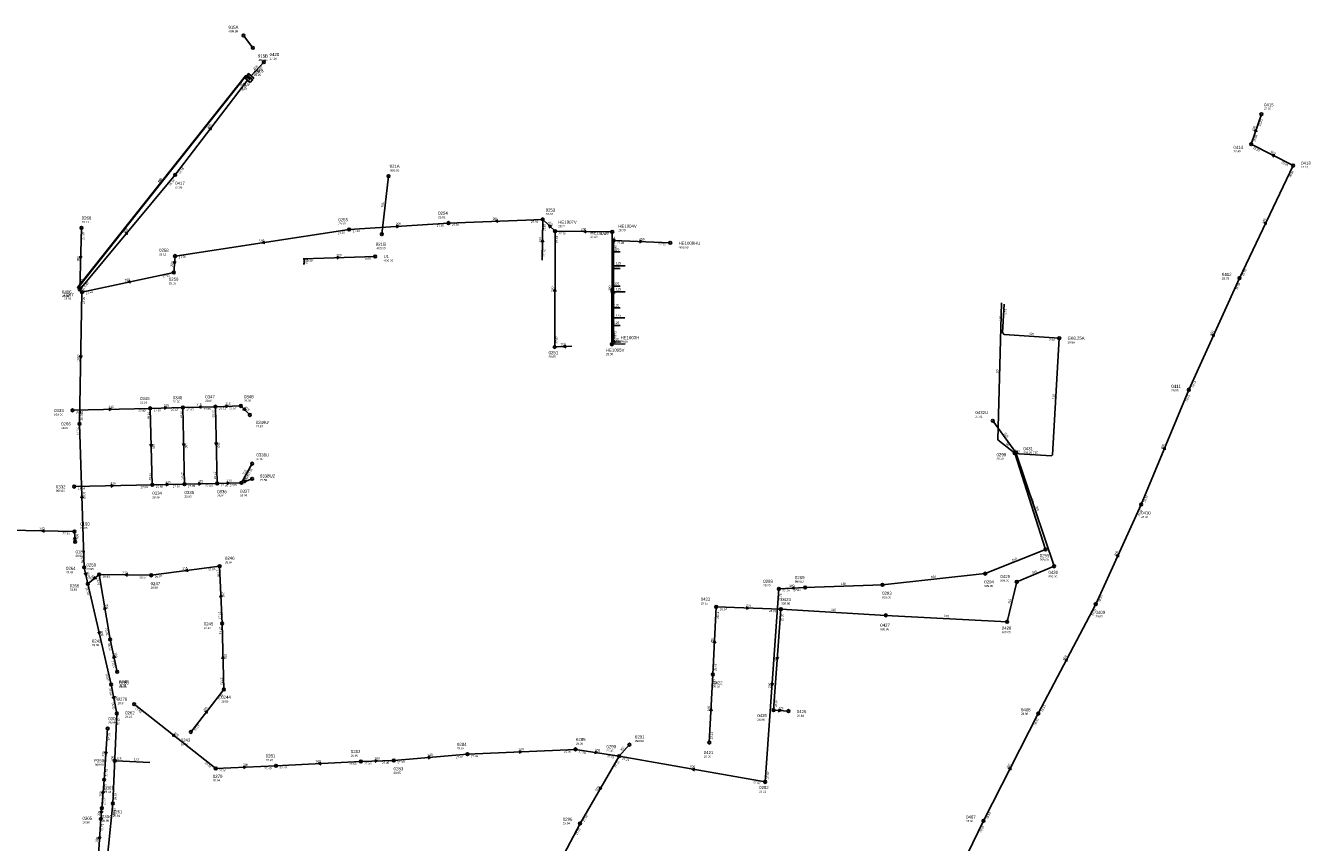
# Model space of a CAD drawing. Header units: metres. Extents: x 179992 to 198392, y 351761 to 369438.
# Tile 142 of 194: x 190824 to 191565, y 362807 to 363279. Entities that reach past the tile are written whole.
import ezdxf

# ---------------------------------------------------------------- set-up
doc = ezdxf.new("R2010")
doc.units = ezdxf.units.M

msp = doc.modelspace()

# ---------------------------------------------------------------- linework, layer by layer
at = {"layer": 'B-WE-RI-DRAINAGE-DRAIN', "linetype": 'Continuous'}
msp.add_lwpolyline([(190954.922, 363265.787), (190949.49, 363272.906)], dxfattribs=at)
at = {"layer": 'B-WE-RI-DRAINAGE-DRAIN_BETON_700', "linetype": 'Continuous'}
msp.add_lwpolyline([(191029.289, 363158.127), (191033.188, 363191.727)], dxfattribs=at)
at = {"layer": 'B-WE-RI-DRAINAGE-RIOOLPUT_INSPECTIEPUT'}
for centre in [(190949.49, 363272.91), (190954.92, 363265.79), (191033.19, 363191.73), (191029.29, 363158.13)]:
    msp.add_circle(centre, 0.8, dxfattribs=at)
at = {"layer": 'B-WE-RI-GWA-RIOOLLEIDING', "linetype": 'Continuous'}
for points in [[(190866.24, 362961.82), (190859.67, 362956.36)], [(190896.25, 362961.29), (190866.24, 362961.82)], [(190872.54, 362924.26), (190866.24, 362961.82)], [(190935.73, 362966.57), (190896.25, 362961.29)], [(190937.14, 362933.45), (190935.73, 362966.57)], [(191258.4, 362953.46), (191250.51, 362842.01)], [(190938.2, 362895.46), (190937.14, 362933.45)], [(190876.66, 362905.61), (190872.54, 362924.26)], [(190919.12, 362870.85), (190938.2, 362895.46)], [(191166.2, 362856.95), (191250.51, 362842.01)]]:
    msp.add_lwpolyline(points, dxfattribs=at)
at = {"layer": 'B-WE-RI-GWA-RIOOLLEIDING_BETON_1000', "linetype": 'Continuous'}
for points in [[(190854.89, 363048.68), (190856.32, 363124.75)], [(190857.62, 362965.89), (190854.89, 363048.68)], [(190859.67, 362956.36), (190857.62, 362965.89)]]:
    msp.add_lwpolyline(points, dxfattribs=at)
at = {"layer": 'B-WE-RI-GWA-RIOOLLEIDING_BETON_300', "linetype": 'Continuous'}
for points in [[(190855.99, 363161.84), (190855.09, 363126.32)], [(190851.95, 362986.55), (190814.48, 362987.33)], [(190852.35, 362980.56), (190851.95, 362986.55)], [(190886.43, 362886.86), (190933.47, 362849.76)], [(190871.13, 362872.87), (190869.07, 362843.34)], [(191166.2, 362856.95), (191172.12, 362863.55)], [(191036.16, 362854.43), (191078.67, 362858.02)], [(191078.67, 362858.02), (191141.05, 362860.84)], [(191141.05, 362860.84), (191166.2, 362856.95)], [(190933.47, 362849.76), (190968.24, 362851.32)], [(190968.24, 362851.32), (191017.24, 362853.86)], [(191017.24, 362853.86), (191036.16, 362854.43)], [(190869.07, 362843.34), (190867.8, 362826.83)], [(190867.8, 362826.83), (190867.16, 362820.64)], [(190867.16, 362820.64), (190865.58, 362797.14)]]:
    msp.add_lwpolyline(points, dxfattribs=at)
at = {"layer": 'B-WE-RI-GWA-RIOOLLEIDING_BETON_500', "linetype": 'Continuous'}
for points in [[(191143.63, 362818.07), (191166.2, 362856.95)], [(191123, 362778.59), (191143.63, 362818.07)]]:
    msp.add_lwpolyline(points, dxfattribs=at)
at = {"layer": 'B-WE-RI-GWA-RIOOLLEIDING_BETON_600', "linetype": 'Continuous'}
for points in [[(191530.85, 363210.1), (191536.72, 363227.44)], [(191555.07, 363197.75), (191530.85, 363210.1)], [(191524.04, 363132.86), (191555.07, 363197.75)], [(191494.89, 363068.41), (191524.04, 363132.86)], [(191467.41, 363002.1), (191494.89, 363068.41)], [(191441.15, 362944.71), (191467.41, 363002.1)], [(191408.04, 362881.45), (191441.15, 362944.71)], [(191376.41, 362819.61), (191408.04, 362881.45)], [(191345.25, 362755.33), (191376.41, 362819.61)]]:
    msp.add_lwpolyline(points, dxfattribs=at)
at = {"layer": 'B-WE-RI-GWA-RIOOLLEIDING_BETON_900', "linetype": 'Continuous'}
for points in [[(190873.14, 362898.25), (190859.67, 362956.36)], [(190876.41, 362881.6), (190873.14, 362898.25)], [(190874.17, 362829.63), (190876.41, 362881.6)], [(190869.18, 362780.33), (190874.17, 362829.63)]]:
    msp.add_lwpolyline(points, dxfattribs=at)
at = {"layer": 'B-WE-RI-GWA-RIOOLLEIDING_GVK_900', "linetype": 'Continuous'}
for points in [[(190953.912, 363249.522), (190961.29, 363257.47)], [(190910.14, 363192.38), (190951.83, 363247.073)], [(190855.09, 363126.32), (190910.14, 363192.38)], [(190856.32, 363124.75), (190855.09, 363126.32)]]:
    msp.add_lwpolyline(points, dxfattribs=at)
at = {"layer": 'B-WE-RI-GWA-RIOOLLEIDING_PE_90', "linetype": 'Continuous'}
msp.add_lwpolyline([(190953.39, 363247.253), (190950.608, 363249.583), (190853.706, 363127.481), (190855.09, 363126.32)], dxfattribs=at)
at = {"layer": 'B-WE-RI-GWA-RIOOLLEIDING_PVC_160', "linetype": 'Continuous'}
msp.add_lwpolyline([(191010.42, 363160.86), (190910, 363145.57)], dxfattribs=at)
at = {"layer": 'B-WE-RI-GWA-RIOOLLEIDING_PVC_200', "linetype": 'Continuous'}
for points in [[(191067.72, 363164.62), (191010.42, 363160.86)], [(191122.095, 363166.739), (191067.72, 363164.62)], [(191121.882, 363143.233), (191122.095, 363166.739)], [(191129.22, 363159.84), (191122.095, 363166.739)], [(191129.02, 363093.07), (191129.22, 363159.84)], [(190910, 363145.57), (190909.24, 363136.11)], [(190909.24, 363136.11), (190856.32, 363124.75)]]:
    msp.add_lwpolyline(points, dxfattribs=at)
at = {"layer": 'B-WE-RI-GWA-RIOOLPUT_INSPECTIEPUT', "linetype": 'Continuous'}
msp.add_lwpolyline([(190954.783, 363247.507), (190955.426, 363248.273), (190952.362, 363250.844), (190951.719, 363250.078), (190954.783, 363247.507)], dxfattribs=at)
at = {"layer": 'B-WE-RI-GWA-RIOOLPUT_INSPECTIEPUT'}
for centre in [(190961.29, 363257.47), (191536.72, 363227.44), (191530.85, 363210.1), (191555.07, 363197.75), (190910.14, 363192.38), (191122.1, 363166.74), (190855.99, 363161.84), (191010.42, 363160.86), (191067.72, 363164.62), (190910, 363145.57), (190909.24, 363136.11), (191524.04, 363132.86), (190855.09, 363126.32), (190856.32, 363124.75), (191129.02, 363093.07), (191494.89, 363068.41), (190854.89, 363048.68), (191467.41, 363002.1), (190851.95, 362986.55), (190852.35, 362980.56), (190935.73, 362966.57), (190857.62, 362965.89), (190866.24, 362961.82), (190896.25, 362961.29), (190859.67, 362956.36), (191441.15, 362944.71), (190937.14, 362933.45), (190872.54, 362924.26), (190876.66, 362905.61), (190873.14, 362898.25), (190938.2, 362895.46), (190886.43, 362886.86), (190876.41, 362881.6), (191408.04, 362881.45), (190871.13, 362872.87), (190919.12, 362870.85), (191172.12, 362863.55), (191078.67, 362858.02), (191141.05, 362860.84), (191166.2, 362856.95), (190933.47, 362849.76), (190968.24, 362851.32), (191017.24, 362853.86), (191036.16, 362854.43), (190869.07, 362843.34), (191250.51, 362842.01), (190867.8, 362826.83), (190874.17, 362829.63), (190867.16, 362820.64), (191143.63, 362818.07), (191376.41, 362819.61)]:
    msp.add_circle(centre, 0.8, dxfattribs=at)
at = {"layer": 'B-WE-RI-GWA-RIOOLPUT_OVERSTORTPUT', "linetype": 'Continuous'}
msp.add_lwpolyline([(190953.336, 363245.813), (190954.622, 363247.345), (190951.558, 363249.917), (190950.272, 363248.385), (190953.336, 363245.813)], dxfattribs=at)
at = {"layer": 'B-WE-RI-GWA_STROMINGSRICHTING'}
for points in [[(190929.54, 363219.02), (190930.98, 363219.73), (190930.68, 363218.14)], [(191532.64, 363217.64), (191533.79, 363218.77), (191534.01, 363217.18)], [(191544.57, 363203.91), (191542.96, 363203.92), (191543.92, 363202.63)], [(191037.59, 363163.36), (191039.07, 363162.74), (191037.68, 363161.93)], [(191096.32, 363166.46), (191094.91, 363165.68), (191096.37, 363165.02)], [(191127.32, 363162.76), (191125.66, 363163.29), (191126.24, 363161.64)], [(191538.28, 363164.32), (191539.55, 363165.3), (191539.58, 363163.7)], [(190881.14, 363158.7), (190882.61, 363159.35), (190882.25, 363157.78)], [(190961.53, 363154.14), (190960.21, 363153.21), (190961.74, 363152.72)], [(191121.26, 363153.55), (191121.99, 363154.99), (191122.7, 363153.54)], [(190854.86, 363145.54), (190855.54, 363144.08), (190856.3, 363145.5)], [(190908.97, 363142.46), (190909.62, 363140.84), (190910.52, 363142.33)], [(190884.04, 363131.44), (190882.78, 363130.43), (190884.34, 363130.03)], [(191128.4, 363125.02), (191129.12, 363126.46), (191129.84, 363125.01)], [(191508.22, 363099.62), (191509.47, 363100.64), (191509.53, 363099.03)], [(190854.91, 363088.17), (190855.61, 363086.71), (190856.35, 363088.14)], [(191479.93, 363034.2), (191481.15, 363035.26), (191481.26, 363033.65)], [(190857.02, 363005.87), (190856.26, 363007.29), (190855.58, 363005.82)], [(190834.67, 362987.63), (190833.22, 362986.94), (190834.64, 362986.19)], [(190853.03, 362982.05), (190852.15, 362983.55), (190851.48, 362981.95)], [(191453.03, 362972.4), (191454.28, 362973.41), (191454.34, 362971.8)], [(190859.08, 362962.81), (190858.65, 362961.12), (190857.55, 362962.49)], [(190863.66, 362960.69), (190862.96, 362959.09), (190864.65, 362959.49)], [(190882.7, 362962.25), (190881.24, 362961.55), (190882.67, 362960.81)], [(190917.32, 362964.83), (190915.99, 362963.93), (190917.51, 362963.41)], [(190937.22, 362948.6), (190936.43, 362950.01), (190935.78, 362948.54)], [(190870.34, 362941.74), (190869.39, 362943.04), (190868.92, 362941.5)], [(190866.78, 362928.87), (190866.41, 362927.3), (190865.38, 362928.55)], [(190875.61, 362913.68), (190874.6, 362914.93), (190874.21, 362913.37)], [(190938.43, 362913.04), (190937.67, 362914.46), (190936.99, 362913)], [(191423.29, 362912.14), (191424.6, 362913.08), (191424.57, 362911.47)], [(191253.84, 362899.22), (191254.46, 362897.73), (191255.27, 362899.12)], [(190875.2, 362891.48), (190874.78, 362889.92), (190873.79, 362891.2)], [(190927.21, 362882.46), (190928.66, 362883.16), (190928.35, 362881.58)], [(190909.27, 362869.77), (190909.95, 362868.31), (190908.37, 362868.64)], [(190869.48, 362859.59), (190870.1, 362858.1), (190870.92, 362859.49)], [(191055.92, 362856.82), (191057.42, 362856.22), (191056.04, 362855.39)], [(191108.39, 362860.08), (191109.86, 362859.43), (191108.45, 362858.65)], [(191152.31, 362859.83), (191153.62, 362858.9), (191152.09, 362858.4)], [(190949.38, 362851.19), (190950.85, 362850.54), (190949.45, 362849.76)], [(190994.14, 362853.38), (190992.74, 362852.59), (190994.22, 362851.95)], [(191025.24, 362854.82), (191026.7, 362854.15), (191025.28, 362853.38)], [(191209.9, 362849.94), (191208.36, 362849.48), (191209.65, 362848.52)], [(191390.93, 362849.58), (191392.23, 362850.53), (191392.21, 362848.92)], [(190867.83, 362836.58), (190868.43, 362835.09), (190869.26, 362836.47)], [(191155.02, 362839.12), (191154.92, 362837.51), (191156.26, 362838.39)], [(190866.86, 362825.37), (190867.48, 362823.73), (190868.42, 362825.21)], [(190865.75, 362810.38), (190866.37, 362808.89), (190867.18, 362810.28)]]:
    msp.add_lwpolyline(points, dxfattribs=at)
at = {"layer": 'B-WE-RI-HWA-KOLKAANSLUITLEIDING_PVC_125', "linetype": 'Continuous'}
for points in [[(191162.989, 363148.085), (191166.811, 363148.077)], [(191162.968, 363138.402), (191166.812, 363138.394)], [(191162.947, 363128.267), (191166.816, 363128.259)], [(191162.92, 363115.6), (191166.805, 363115.592)], [(191162.899, 363105.537), (191166.801, 363105.529)], [(191162.879, 363096.074), (191166.773, 363095.929)]]:
    msp.add_lwpolyline(points, dxfattribs=at)
at = {"layer": 'B-WE-RI-HWA-RIOOLLEIDING', "linetype": 'Continuous'}
for points in [[(191395.16, 363032.2), (191381.79, 363050.51)], [(191417.19, 362966.5), (191395.16, 363032.2)], [(191395.57, 362957.45), (191417.19, 362966.5)], [(191390.04, 362934.52), (191395.57, 362957.45)], [(191220.32, 362904.09), (191222.25, 362943.02)], [(191222.25, 362943.02), (191259.52, 362941.67)], [(191255.31, 362883.49), (191259.52, 362941.67)], [(191259.52, 362941.67), (191320.07, 362938.19)], [(191320.07, 362938.19), (191390.04, 362934.52)], [(191218.24, 362864.72), (191220.32, 362904.09)], [(191263.92, 362882.96), (191255.31, 362883.49)]]:
    msp.add_lwpolyline(points, dxfattribs=at)
at = {"layer": 'B-WE-RI-HWA-RIOOLLEIDING_PVC_160', "linetype": 'Continuous'}
for points in [[(190984.01, 363141.01), (190984.5, 363141.013), (190984.403, 363144.013), (190984, 363144)], [(190895.69, 363057.66), (190896.9, 363013.5)], [(190914.53, 363058.12), (190915.44, 363013.9)], [(190933.27, 363058.62), (190934.33, 363014.35)], [(190948.26, 363014.64), (190954.439, 363016.981)]]:
    msp.add_lwpolyline(points, dxfattribs=at)
at = {"layer": 'B-WE-RI-HWA-RIOOLLEIDING_PVC_200', "linetype": 'Continuous'}
msp.add_lwpolyline([(190984, 363144), (191025.479, 363145.334)], dxfattribs=at)
at = {"layer": 'B-WE-RI-HWA-RIOOLLEIDING_PVC_250', "linetype": 'Continuous'}
for points in [[(191162.879, 363096.074), (191163.002, 363154.557)], [(191163.002, 363154.557), (191195.723, 363153.242)]]:
    msp.add_lwpolyline(points, dxfattribs=at)
at = {"layer": 'B-WE-RI-HWA-RIOOLLEIDING_PVC_315', "linetype": 'Continuous'}
for points in [[(190850.801, 363056.513), (190895.69, 363057.66)], [(190895.69, 363057.66), (190914.53, 363058.12)], [(190914.53, 363058.12), (190933.27, 363058.62)], [(190933.27, 363058.62), (190947.99, 363059.03)], [(190947.99, 363059.03), (190953.204, 363053.841)], [(190948.26, 363014.64), (190954.559, 363025.733)], [(190851.844, 363012.469), (190896.9, 363013.5)], [(190896.9, 363013.5), (190915.44, 363013.9)], [(190915.44, 363013.9), (190934.33, 363014.35)], [(190934.33, 363014.35), (190948.26, 363014.64)]]:
    msp.add_lwpolyline(points, dxfattribs=at)
at = {"layer": 'B-WE-RI-HWA-RIOOLPUT_INSPECTIEPUT'}
for centre in [(191163, 363154.56), (191195.72, 363153.24), (190850.8, 363056.51), (190895.69, 363057.66), (190914.53, 363058.12), (190933.27, 363058.62), (190947.99, 363059.03), (190953.2, 363053.84), (191381.79, 363050.51), (190954.56, 363025.73), (191395.16, 363032.2), (190851.84, 363012.47), (190896.9, 363013.5), (190915.44, 363013.9), (190934.33, 363014.35), (190948.26, 363014.64), (190954.44, 363016.98), (191417.19, 362966.5), (191395.57, 362957.45), (191222.25, 362943.02), (191259.52, 362941.67), (191320.07, 362938.19), (191390.04, 362934.52), (191220.32, 362904.09), (191255.31, 362883.49), (191263.92, 362882.96), (191218.24, 362864.72)]:
    msp.add_circle(centre, 0.8, dxfattribs=at)
at = {"layer": 'B-WE-RI-HWA_STROMINGSRICHTING'}
for points in [[(191177.95, 363154.68), (191179.36, 363153.9), (191177.89, 363153.24)], [(191003.28, 363145.34), (191004.74, 363144.67), (191003.32, 363143.9)], [(191162.22, 363123.88), (191162.94, 363125.32), (191163.66, 363123.87)], [(190871.79, 363057.77), (190873.25, 363057.09), (190871.82, 363056.33)], [(190903.65, 363058.57), (190905.11, 363057.89), (190903.69, 363057.14)], [(190925.32, 363059.13), (190923.9, 363058.37), (190925.36, 363057.69)], [(190939.17, 363059.5), (190940.63, 363058.83), (190939.21, 363058.07)], [(190950.04, 363058.09), (190950.6, 363056.44), (190948.94, 363056.98)], [(190896.98, 363037.04), (190896.29, 363035.58), (190895.54, 363037)], [(190915.68, 363037.46), (190914.98, 363036.01), (190914.24, 363037.43)], [(190934.49, 363037.94), (190933.8, 363036.48), (190933.05, 363037.91)], [(190872.92, 363013.67), (190874.37, 363012.98), (190872.95, 363012.23)], [(190904.71, 363014.39), (190906.17, 363013.7), (190904.75, 363012.95)], [(190923.43, 363014.81), (190924.89, 363014.12), (190923.46, 363013.37)], [(190939.84, 363015.18), (190941.29, 363014.49), (190939.87, 363013.75)], [(190949.61, 363015.99), (190951.35, 363015.81), (190950.17, 363014.53)], [(191239.47, 362943.12), (191240.89, 362942.34), (191239.42, 362941.68)], [(191220.49, 362922.15), (191221.29, 362923.56), (191221.93, 362922.08)], [(191256.8, 362914.07), (191257.41, 362912.58), (191258.24, 362913.96)], [(191218.49, 362883), (191219.28, 362884.41), (191219.92, 362882.93)], [(191258.11, 362884.1), (191259.61, 362883.22), (191258.01, 362882.54)]]:
    msp.add_lwpolyline(points, dxfattribs=at)
at = {"layer": 'B-WE-RI-PERSLEIDING_PE_110', "linetype": 'Continuous'}
for points in [[(190951.543, 363248.541), (190950.571, 363249.231), (190854.278, 363127.58), (190855.09, 363126.32)], [(191420.138, 363098.149), (191416.313, 363030.749), (191415.625, 363030.26), (191396.999, 363031.38), (191394.42, 363031.83)]]:
    msp.add_lwpolyline(points, dxfattribs=at)
at = {"layer": 'B-WE-RI-POMPPUT'}
msp.add_circle((191420.14, 363098.15), 0.8, dxfattribs=at)
at = {"layer": 'B-WE-RI-RIOOLLEIDING_PE_50', "linetype": 'Continuous'}
msp.add_lwpolyline([(191386.88, 363118.59), (191384.664, 363039.526), (191394.42, 363031.83)], dxfattribs=at)
at = {"layer": 'B-WE-RI-RIOOLPUT_INSPECTIEPUT'}
for centre in [(191025.48, 363145.33), (191162.88, 363096.07)]:
    msp.add_circle(centre, 0.8, dxfattribs=at)
at = {"layer": 'B-WE-RI-VWA-PERCEELAANSLUITLEIDING_PVC_125', "linetype": 'Continuous'}
for points in [[(191162.235, 363139.974), (191169.604, 363139.973)], [(191162.235, 363124.969), (191169.604, 363124.969)], [(191388.242, 363117.694), (191387.352, 363101.493), (191388.28, 363100.289), (191420.138, 363098.149)], [(191162.234, 363109.916), (191169.546, 363109.905)], [(191162.051, 363094.618), (191169.603, 363094.965)], [(190879.94, 362854.043), (190875.238, 362854.184)], [(190895.519, 362853.201), (190879.94, 362854.043)]]:
    msp.add_lwpolyline(points, dxfattribs=at)
at = {"layer": 'B-WE-RI-VWA-RIOOLLEIDING', "linetype": 'Continuous'}
for points in [[(191412.13, 362976.14), (191394.42, 363031.83)], [(191377.45, 362962.25), (191412.13, 362976.14)], [(191318.09, 362955.73), (191377.45, 362962.25)], [(191258.4, 362953.46), (191273.53, 362954.27)], [(191273.53, 362954.27), (191318.09, 362955.73)]]:
    msp.add_lwpolyline(points, dxfattribs=at)
at = {"layer": 'B-WE-RI-VWA-RIOOLLEIDING_PVC_200', "linetype": 'Continuous'}
for points in [[(191162.275, 363159.494), (191129.22, 363159.84)], [(191162.275, 363159.494), (191162.051, 363094.618)], [(191139, 363093.614), (191129.02, 363093.07)]]:
    msp.add_lwpolyline(points, dxfattribs=at)
at = {"layer": 'B-WE-RI-VWA-RIOOLPUT_INSPECTIEPUT'}
for centre in [(191129.22, 363159.84), (191162.27, 363159.49), (191162.05, 363094.62), (191394.42, 363031.83), (191412.13, 362976.14), (191377.45, 362962.25), (191258.4, 362953.46), (191273.53, 362954.27), (191318.09, 362955.73), (190875.24, 362854.18)]:
    msp.add_circle(centre, 0.8, dxfattribs=at)
at = {"layer": 'B-WE-RI-VWA_STROMINGSRICHTING'}
for points in [[(191147.19, 363160.37), (191145.75, 363159.67), (191147.18, 363158.93)], [(191161.44, 363125.62), (191162.16, 363127.06), (191162.88, 363125.61)], [(191135.53, 363094.21), (191134.01, 363093.34), (191135.61, 363092.65)], [(191267.36, 362954.66), (191265.96, 362953.86), (191267.44, 362953.22)]]:
    msp.add_lwpolyline(points, dxfattribs=at)

# ---------------------------------------------------------------- texts
at = {"layer": 'B-WE-RI-DRAINAGE_AFM'}
msp.add_text('700', height=1.3, rotation=83.38, dxfattribs=at).set_placement((191030.27, 363173.46))
at = {"layer": 'B-WE-RI-DRAINAGE_PUTDEKSELNIVEAU'}
for p in [(190940.77, 363274.65), (190957.81, 363258.11), (191033.77, 363194.45), (191025.82, 363149.52)]:
    msp.add_text('-999.99', height=1.2, dxfattribs=at).set_placement(p)
at = {"layer": 'B-WE-RI-DRAINAGE_PUTNUMMER'}
for s, p in [('915A', (190940.77, 363276.69)), ('915B', (190957.81, 363260.15)), ('921A', (191033.77, 363196.49)), ('921B', (191025.82, 363151.56))]:
    msp.add_text(s, height=1.8, dxfattribs=at).set_placement(p)
at = {"layer": 'B-WE-RI-GWA_AFM'}
for s, rotation, p in [('90', -39.95, (190951.7, 363249.66)), ('900', 47.13, (190955.96, 363252.87)), ('900', 52.68, (190929.41, 363218.94)), ('600', 71.3, (191532.54, 363217.56)), ('600', -27.02, (191541.92, 363205.35)), ('90', 51.56, (190900.9, 363188.2)), ('200', 2.23, (191093.31, 363166.4)), ('600', 64.44, (191538.19, 363164.24)), ('900', 50.19, (190881.01, 363158.66)), ('200', 3.75, (191037.45, 363163.43)), ('200', -44.08, (191125.07, 363164.94)), ('160', 8.66, (190958.54, 363153.74)), ('200', 89.48, (191121.19, 363153.44)), ('300', 88.55, (190854.72, 363142.55)), ('200', 85.41, (190908.72, 363139.34)), ('200', 12.12, (190881.09, 363130.89)), ('90', -39.99, (190854.1, 363128.16)), ('900', -51.92, (190855.35, 363127.23)), ('200', 89.83, (191128.35, 363124.91)), ('600', 65.66, (191508.12, 363099.54)), ('1000', 88.92, (190854.78, 363084.64)), ('600', 67.49, (191479.84, 363034.11)), ('1000', -88.11, (190856.97, 363009.4)), ('300', -1.19, (190831.67, 362987.75)), ('300', -86.18, (190852.83, 362985.18)), ('600', 65.41, (191452.92, 362972.32)), ('1000', -77.86, (190858.97, 362963.32)), ('315', 39.73, (190861.25, 362958.69)), ('315', -1.01, (190879.7, 362962.37)), ('315', 7.62, (190914.33, 362964.49)), ('200', -80.48, (190869.89, 362944.69)), ('250', -87.56, (190937.15, 362951.6)), ('900', -76.95, (190866.81, 362929.02)), ('160', -77.54, (190875.01, 362916.64)), ('250', -88.4, (190938.4, 362916.05)), ('600', 62.37, (191423.18, 362912.08)), ('200', 85.95, (191253.57, 362896.24)), ('900', -78.89, (190875.25, 362891.62)), ('250', 52.21, (190927.09, 362882.42)), ('300', -38.26, (190909.22, 362869.89)), ('300', 86.01, (190869.21, 362856.59)), ('900', 87.53, (190874.46, 362854.1)), ('300', 1.73, (191025.12, 362854.87)), ('300', 4.83, (191055.81, 362856.87)), ('300', 2.59, (191108.26, 362860.15)), ('300', -8.79, (191152.2, 362859.93)), ('300', 48.11, (191167.53, 362859.61)), ('300', 2.57, (190949.26, 362851.25)), ('300', 2.97, (190991.13, 362853.28)), ('200', -10.05, (191206.96, 362850.52)), ('600', 62.91, (191390.82, 362849.51)), ('300', 85.6, (190867.53, 362833.59)), ('500', 59.86, (191153.47, 362836.55)), ('300', 84.1, (190866.55, 362822.27)), ('300', 86.15, (190865.49, 362807.36))]:
    msp.add_text(s, height=1.3, rotation=rotation, dxfattribs=at).set_placement(p)
at = {"layer": 'B-WE-RI-GWA_BOB'}
for s, rotation, p in [('25.83', 47.13, (190956.59, 363249.76)), ('25.83', 47.13, (190957.98, 363251.26)), ('25.65', 52.68, (190949.14, 363240.57)), ('25.83', 71.3, (191536.24, 363220.42)), ('25.86', 71.3, (191533.2, 363211.42)), ('25.86', -27.02, (191531.81, 363207.59)), ('26.18', 52.68, (190912.78, 363192.88)), ('25.91', -27.02, (191548.19, 363199.24)), ('26.18', 50.19, (190907.17, 363186)), ('25.91', 64.44, (191553.76, 363190.84)), ('27.62', 8.66, (191003.97, 363158.06)), ('27.62', 3.75, (191012.53, 363159.19)), ('27.60', 3.75, (191061.05, 363162.38)), ('27.60', 2.23, (191069.79, 363162.9)), ('27.61', 2.23, (191115.37, 363164.68)), ('27.63', 89.48, (191123.83, 363159.92)), ('27.50', 88.55, (190857.62, 363155)), ('27.74', 89.83, (191131, 363153.03)), ('27.56', 8.66, (190912.25, 363144.09)), ('27.75', 89.48, (191123.7, 363145.22)), ('25.99', 64.44, (191526.53, 363133.89)), ('27.34', 88.55, (190856.94, 363128.27)), ('26.83', 50.19, (190857.75, 363126.7)), ('27.55', 12.12, (190902.97, 363132.92)), ('25.99', 65.66, (191522.88, 363125.92)), ('27.44', 12.12, (190858.65, 363123.41)), ('26.90', 88.92, (190857.99, 363117.92)), ('27.83', 89.83, (191130.83, 363095.06)), ('26.11', 65.66, (191497.35, 363069.49)), ('26.11', 67.49, (191493.95, 363061.44)), ('26.74', 88.92, (190856.73, 363050.65)), ('26.74', -88.11, (190853.16, 363046.62)), ('26.24', 67.49, (191469.84, 363003.26)), ('26.24', 65.41, (191466.22, 362995.17)), ('27.34', -1.19, (190845.11, 362984.89)), ('26.75', -88.11, (190855.6, 362972.63)), ('26.91', -80.48, (190864.8, 362959.55)), ('26.91', -1.01, (190868.21, 362959.98)), ('26.97', -1.01, (190889.42, 362959.61)), ('26.97', 7.62, (190898.47, 362959.77)), ('27.05', 7.62, (190929.23, 362963.88)), ('27.05', -87.56, (190934.02, 362964.5)), ('26.74', -76.95, (190858.37, 362954.01)), ('27.78', 85.95, (191259.72, 362946.55)), ('26.34', 65.41, (191443.62, 362945.78)), ('27.14', -87.56, (190935.05, 362940.17)), ('26.34', 62.37, (191439.59, 362937.85)), ('26.96', -80.48, (190869.64, 362930.67)), ('27.14', -88.4, (190935.4, 362931.4)), ('26.96', -77.54, (190871.21, 362921.92)), ('27.01', -77.54, (190873.44, 362911.86)), ('26.69', -76.95, (190869.85, 362904.47)), ('27.22', -88.4, (190936.21, 362902.21)), ('26.69', -78.89, (190871.76, 362895.94)), ('27.22', 52.21, (190935.46, 362888.98)), ('26.53', -78.89, (190873.33, 362887.93)), ('26.43', 62.37, (191410.56, 362882.39)), ('26.53', 87.53, (190877.92, 362874.73)), ('27.62', -38.26, (190886.89, 362884.21)), ('26.43', 62.91, (191406.55, 362874.58)), ('27.29', 52.21, (190921.77, 362871.33)), ('27.75', 86.01, (190872.45, 362865.96)), ('27.31', 4.83, (191072.05, 362855.65)), ('27.31', 2.59, (191080.75, 362856.31)), ('27.28', 2.59, (191134.34, 362858.73)), ('27.28', -8.79, (191142.75, 362858.76)), ('27.21', -8.79, (191159.2, 362856.21)), ('27.21', -10.05, (191167.86, 362854.83)), ('27.73', 86.01, (190871, 362845.21)), ('27.54', -38.26, (190927.02, 362852.56)), ('27.54', 2.57, (190935.55, 362848.05)), ('27.49', 2.57, (190961.53, 362849.22)), ('27.49', 2.97, (190970.33, 362849.63)), ('27.56', 2.97, (191010.54, 362851.71)), ('27.56', 1.73, (191019.29, 362852.12)), ('27.40', 1.73, (191029.42, 362852.43)), ('27.40', 4.83, (191038.3, 362852.8)), ('27.11', 59.86, (191164.34, 362850.17)), ('27.62', -10.05, (191243.5, 362841.42)), ('27.62', 85.95, (191252.45, 362843.88)), ('27.73', 85.6, (190870.34, 362836.42)), ('26.53', 87.53, (190876.05, 362831.55)), ('27.72', 85.6, (190869.75, 362828.69)), ('26.63', 84.22, (190875.28, 362822.68)), ('27.04', 59.86, (191146.19, 362818.9)), ('26.54', 62.91, (191378.92, 362820.57)), ('27.71', 86.15, (190868.5, 362813.73)), ('27.03', 62.41, (191142.08, 362811.21)), ('26.54', 64.14, (191375.06, 362812.71))]:
    msp.add_text(s, height=1.2, rotation=rotation, dxfattribs=at).set_placement(p)
at = {"layer": 'B-WE-RI-GWA_PUTDEKSELNIVEAU'}
for s, p in [('27.16', (190964.56, 363258.94)), ('28.25', (190955.47, 363249.56)), ('28.25', (190947.42, 363241.82)), ('27.50', (191538.28, 363229.94)), ('27.48', (191520.64, 363205.36)), ('27.25', (191559.64, 363196.29)), ('27.98', (190910.06, 363184.64)), ('28.82', (191061.79, 363167.38)), ('28.58', (191123.82, 363169.18)), ('29.11', (190856.16, 363164.6)), ('29.13', (191004.24, 363163.6)), ('29.12', (190900.79, 363145.96)), ('29.16', (190906.42, 363129.29)), ('28.78', (191513.97, 363132.02)), ('28.88', (190844.76, 363121.9)), ('28.89', (190845.99, 363120.33)), ('28.85', (191125.51, 363086.86)), ('28.55', (191484.74, 363067.42)), ('29.07', (190844.33, 363045.74)), ('29.03', (190855.28, 362987.96)), ('28.45', (191467.33, 362994.36)), ('28.90', (190852.6, 362971.93)), ('28.84', (190938.82, 362968.21)), ('28.89', (190847.1, 362962.37)), ('28.95', (190858.92, 362964.32)), ('28.88', (190849.23, 362952.34)), ('28.89', (190895.92, 362953.56)), ('29.03', (191441.07, 362936.97)), ('28.87', (190926.58, 362930.34)), ('28.98', (190862.07, 362920.4)), ('28.98', (190877.66, 362897.07)), ('28.93', (190877.84, 362896.31)), ('28.94', (190876.89, 362886.88)), ('28.85', (190936.64, 362887.98)), ('28.95', (190881.2, 362878.99)), ('28.90', (191398.04, 362880.76)), ('28.99', (190871.46, 362875.62)), ('28.95', (190913.28, 362863.23)), ('29.26', (191141.3, 362863.59)), ('999.00', (191175.33, 362865.08)), ('28.98', (191011.4, 362856.62)), ('29.04', (191072.66, 362860.77)), ('29.40', (191158.88, 362859.45)), ('28.98', (190962.31, 362854.08)), ('28.94', (190931.83, 362842.31)), ('28.95', (191036.08, 362846.69)), ('28.98', (190869.07, 362835.6)), ('29.21', (191246.94, 362835.86)), ('28.98', (190856.62, 362818.12)), ('28.98', (190867.8, 362819.09)), ('28.91', (190874.09, 362821.89)), ('29.34', (191133.71, 362817.53)), ('28.60', (191366.37, 362818.85))]:
    msp.add_text(s, height=1.2, dxfattribs=at).set_placement(p)
at = {"layer": 'B-WE-RI-GWA_PUTNUMMER'}
for s, p in [('0420', (190964.56, 363260.98)), ('0418', (190955.47, 363251.6)), ('0419', (190947.42, 363243.86)), ('0415', (191538.28, 363231.98)), ('0414', (191520.64, 363207.4)), ('0413', (191559.64, 363198.33)), ('0417', (190910.06, 363186.68)), ('0268', (190856.16, 363166.64)), ('0255', (191004.24, 363165.64)), ('0254', (191061.79, 363169.42)), ('0253', (191123.82, 363171.22)), ('0258', (190900.79, 363148)), ('0256', (190906.42, 363131.33)), ('0412', (191513.97, 363134.06)), ('0416', (190844.76, 363123.94)), ('0267', (190845.99, 363122.37)), ('0251', (191125.51, 363088.9)), ('0411', (191484.74, 363069.46)), ('0266', (190844.33, 363047.78)), ('0410', (191467.33, 362996.4)), ('0190', (190855.28, 362990)), ('0189', (190852.6, 362973.97)), ('0250', (190858.92, 362966.36)), ('0246', (190938.82, 362970.25)), ('0264', (190847.1, 362964.41)), ('0265', (190849.23, 362954.38)), ('0247', (190895.92, 362955.6)), ('0409', (191441.07, 362939.01)), ('0245', (190926.58, 362932.38)), ('0249', (190862.07, 362922.44)), ('0248', (190877.66, 362899.11)), ('0263', (190877.84, 362898.35)), ('0278', (190876.89, 362888.92)), ('0244', (190936.64, 362890.02)), ('0306', (190871.46, 362877.66)), ('0262', (190881.2, 362881.03)), ('0408', (191398.04, 362882.8)), ('0243', (190913.28, 362865.27)), ('0284', (191072.66, 362862.81)), ('0285', (191141.3, 362865.63)), ('0290', (191158.88, 362861.49)), ('0291', (191175.33, 362867.12)), ('0281', (190962.31, 362856.12)), ('0282', (191011.4, 362858.66)), ('0283', (191036.08, 362848.73)), ('0279', (190931.83, 362844.35)), ('0301', (190869.07, 362837.64)), ('0292', (191246.94, 362837.9)), ('0305', (190856.62, 362820.16)), ('0304', (190867.8, 362821.13)), ('0261', (190874.09, 362823.93)), ('0296', (191133.71, 362819.57)), ('0407', (191366.37, 362820.89))]:
    msp.add_text(s, height=1.8, dxfattribs=at).set_placement(p)
at = {"layer": 'B-WE-RI-HWA_AFM'}
for s, rotation, p in [('250', -2.3, (191177.83, 363154.75)), ('200', 1.84, (191003.15, 363145.37)), ('125', -0.12, (191163.35, 363148.87)), ('160', -88.15, (190985.19, 363144.09)), ('125', -0.12, (191163.33, 363139.19)), ('125', -0.12, (191163.31, 363129.03)), ('250', 89.88, (191162.16, 363123.75)), ('125', -0.12, (191163.3, 363116.37)), ('125', -0.12, (191163.28, 363106.31)), ('125', -2.13, (191163.29, 363096.84)), ('315', 1.46, (190871.67, 363057.84)), ('315', 1.4, (190903.53, 363058.62)), ('315', 1.53, (190922.32, 363059.12)), ('315', 1.6, (190939.04, 363059.56)), ('315', -44.86, (190950.03, 363058.08)), ('315', -53.86, (191388.18, 363043.05)), ('160', -88.43, (190897.03, 363037.18)), ('160', -88.82, (190915.73, 363037.58)), ('160', -88.63, (190934.55, 363038.08)), ('315', 60.41, (190949.96, 363019.23)), ('315', 1.31, (190872.79, 363013.75)), ('315', 1.24, (190904.59, 363014.44)), ('315', 1.36, (190923.31, 363014.87)), ('315', 1.19, (190939.72, 363015.25)), ('160', 20.75, (190949.61, 363015.98)), ('315', -71.46, (191406.41, 363001.06)), ('315', 22.71, (191404.64, 362962.09)), ('315', 76.44, (191391.69, 362944.65)), ('315', -2.07, (191239.36, 362943.19)), ('315', -3.29, (191288.28, 362940.81)), ('315', -3, (191353.54, 362937.22)), ('250', 87.16, (191220.42, 362922.04)), ('125', 85.86, (191256.53, 362911.09)), ('160', 86.98, (191218.42, 362882.88)), ('125', -3.52, (191258.09, 362884.09))]:
    msp.add_text(s, height=1.3, rotation=rotation, dxfattribs=at).set_placement(p)
at = {"layer": 'B-WE-RI-HWA_BOB'}
for s, rotation, p in [('27.86', -2.3, (191164.93, 363152.68)), ('27.76', -2.3, (191188.86, 363151.72)), ('27.86', 89.88, (191164.79, 363147.75)), ('0.10', 1.84, (190986.06, 363142.27)), ('0.00', 1.84, (191019.7, 363143.35)), ('28.13', 89.88, (191164.68, 363098.07)), ('28.10', 1.46, (190852.85, 363054.76)), ('27.99', 1.46, (190888.94, 363055.69)), ('27.99', 1.4, (190897.73, 363055.91)), ('27.67', 1.4, (190907.78, 363056.15)), ('27.67', -88.82, (190912.77, 363056.08)), ('27.63', 1.53, (190916.58, 363056.37)), ('27.65', 1.53, (190926.52, 363056.64)), ('27.65', -88.63, (190931.52, 363056.58)), ('27.72', 1.6, (190935.32, 363056.88)), ('27.57', 1.6, (190941.24, 363057.04)), ('27.99', -88.43, (190893.95, 363055.61)), ('27.69', -88.43, (190894.91, 363020.25)), ('27.65', -88.82, (190913.5, 363020.66)), ('27.58', -88.63, (190932.37, 363021.1)), ('27.55', 60.41, (190950.81, 363015.49)), ('27.55', 60.41, (190952.77, 363018.93)), ('27.84', 1.31, (190853.88, 363010.72)), ('27.69', 1.31, (190890.14, 363011.54)), ('27.69', 1.24, (190898.94, 363011.74)), ('27.65', 1.24, (190908.68, 363011.95)), ('27.65', 1.36, (190917.48, 363012.15)), ('27.58', 1.36, (190927.57, 363012.39)), ('27.58', 1.19, (190936.37, 363012.59)), ('27.55', 1.19, (190941.5, 363012.7)), ('28.14', 87.16, (191223.71, 362936.14)), ('28.14', -2.07, (191224.18, 362941.15)), ('28.09', -2.07, (191252.66, 362940.12)), ('28.09', 85.86, (191260.82, 362934.76)), ('28.18', 87.16, (191222.22, 362906)), ('28.17', 86.98, (191221.76, 362897.2)), ('28.07', 85.86, (191257.25, 362885.35)), ('28.21', 86.98, (191220.14, 362866.62))]:
    msp.add_text(s, height=1.2, rotation=rotation, dxfattribs=at).set_placement(p)
at = {"layer": 'B-WE-RI-HWA_PUTDEKSELNIVEAU'}
for s, p in [('28.86', (191149.65, 363156.03)), ('-999.99', (191200.52, 363150.05)), ('28.99', (190889.85, 363060.42)), ('29.00', (190908.69, 363060.88)), ('29.04', (190927.43, 363061.38)), ('29.00', (190949.79, 363061.44)), ('999.00', (190840.24, 363053.49)), ('27.81', (191371.7, 363052.3)), ('27.87', (190956.6, 363046.61)), ('27.87', (190956.96, 363027.85)), ('999.00', (191399.44, 363031.44)), ('27.59', (190958.95, 363015.68)), ('999.00', (190841.28, 363009.45)), ('28.96', (190896.9, 363005.76)), ('28.95', (190915.44, 363006.16)), ('28.91', (190934.33, 363006.61)), ('28.98', (190947.51, 363006.96)), ('999.00', (191413.92, 362960.05)), ('999.00', (191386.19, 362957.66)), ('29.25', (191213.28, 362944.55)), ('999.00', (191259.77, 362944.42)), ('999.00', (191316.86, 362929.56)), ('999.00', (191386.95, 362927.9)), ('29.32', (191220.32, 362896.35)), ('28.86', (191245.93, 362877.4)), ('28.84', (191268.71, 362879.69)), ('29.06', (191215.03, 362856.09))]:
    msp.add_text(s, height=1.2, dxfattribs=at).set_placement(p)
at = {"layer": 'B-WE-RI-HWA_PUTNUMMER'}
for s, p in [('HE1002H', (191149.65, 363158.07)), ('HE1006HU', (191200.52, 363152.09)), ('0345', (190889.85, 363062.46)), ('0346', (190908.69, 363062.92)), ('0347', (190927.43, 363063.42)), ('0348', (190949.79, 363063.48)), ('0333', (190840.24, 363055.53)), ('0432U', (191371.7, 363054.34)), ('0349U', (190956.6, 363048.65)), ('0431', (191399.44, 363033.48)), ('0338U', (190956.96, 363029.89)), ('0338U2', (190958.95, 363017.72)), ('0332', (190841.28, 363011.49)), ('0334', (190896.9, 363007.8)), ('0335', (190915.44, 363008.2)), ('0336', (190934.33, 363008.65)), ('0337', (190947.51, 363009)), ('0429', (191386.19, 362959.7)), ('0430', (191413.92, 362962.09)), ('0423', (191213.28, 362946.59)), ('0424', (191259.77, 362946.46)), ('0427', (191316.86, 362931.6)), ('0428', (191386.95, 362929.94)), ('0422', (191220.32, 362898.39)), ('0425', (191245.93, 362879.44)), ('0426', (191268.71, 362881.73)), ('0421', (191215.03, 362858.13))]:
    msp.add_text(s, height=1.8, dxfattribs=at).set_placement(p)
at = {"layer": 'B-WE-RI-PERSLEIDING_AFM'}
for rotation, p in [(51.64, (190900.84, 363187.67)), (86.75, (191417.35, 363062.92)), (-9.9, (191394.31, 363032.64)), (-3.44, (191404.8, 363031.68))]:
    msp.add_text('110', height=1.3, rotation=rotation, dxfattribs=at).set_placement(p)
at = {"layer": 'B-WE-RI-VWA_AFM'}
for s, rotation, p in [('200', -0.6, (191144.2, 363160.47)), ('125', -0.01, (191164.36, 363140.75)), ('200', 89.8, (191161.38, 363125.5)), ('125', -0.09, (191164.33, 363110.69)), ('125', 86.86, (191386.94, 363108.07)), ('125', -3.84, (191402.69, 363100.09)), ('200', 3.12, (191132.41, 363094.03)), ('125', 2.63, (191164.23, 363095.5)), ('160', -72.36, (191403.56, 363005.74)), ('160', 21.83, (191393.05, 362969.32)), ('160', 6.27, (191346.13, 362959.62)), ('160', 3.06, (191264.36, 362954.56)), ('160', 1.88, (191294.22, 362955.72)), ('125', -1.72, (190876.05, 362854.94)), ('125', -3.09, (190886.21, 362854.5))]:
    msp.add_text(s, height=1.3, rotation=rotation, dxfattribs=at).set_placement(p)
msp.add_text('125', height=1.3, dxfattribs=at).set_placement((191164.36, 363125.75))
at = {"layer": 'B-WE-RI-VWA_BOB'}
for s, rotation, p in [('27.78', -0.6, (191131.2, 363158.02)), ('27.84', -0.6, (191155.46, 363157.77)), ('27.84', 89.8, (191164.05, 363152.69)), ('0.10', 86.86, (191389.72, 363111.76)), ('28.04', 89.8, (191163.86, 363096.61)), ('0.00', -3.84, (191414.19, 363096.74)), ('27.78', 3.06, (191260.49, 362951.77)), ('27.80', 3.06, (191266.84, 362952.11))]:
    msp.add_text(s, height=1.2, rotation=rotation, dxfattribs=at).set_placement(p)
at = {"layer": 'B-WE-RI-VWA_PUTDEKSELNIVEAU'}
for s, p in [('28.74', (191131.1, 363162.22)), ('28.79', (191165.73, 363159.89)), ('28.99', (191158.6, 363088.34)), ('28.40', (191383.95, 363027.97)), ('999.00', (191408.86, 362969.69)), ('29.20', (191249.31, 362954.87)), ('999.00', (191267.6, 362957.03)), ('999.00', (191376.87, 362954.55)), ('999.00', (191317.92, 362947.99)), ('-999.99', (190863.24, 362851.33))]:
    msp.add_text(s, height=1.2, dxfattribs=at).set_placement(p)
at = {"layer": 'B-WE-RI-VWA_PUTNUMMER'}
for s, p in [('HE1007V', (191131.1, 363164.26)), ('HE1004V', (191165.73, 363161.93)), ('HE1005V', (191158.6, 363090.38)), ('0298', (191383.95, 363030.01)), ('0295', (191408.86, 362971.73)), ('0289', (191267.6, 362959.07)), ('0288', (191249.31, 362956.91)), ('0294', (191376.87, 362956.59)), ('0293', (191317.92, 362950.03)), ('P3506', (190863.24, 362853.37))]:
    msp.add_text(s, height=1.8, dxfattribs=at).set_placement(p)
at = {"layer": 'B-WE-RI_AFM'}
for rotation, p in [(88.39, (191384.95, 363078.05)), (-38.27, (191389.22, 363036.96))]:
    msp.add_text('50', height=1.3, rotation=rotation, dxfattribs=at).set_placement(p)
at = {"layer": 'B-WE-RI_PUTDEKSELNIVEAU'}
for s, p in [('-999.99', (191030.28, 363142.39)), ('29.00', (191167.04, 363095.53)), ('28.86', (191424.94, 363095.21))]:
    msp.add_text(s, height=1.2, dxfattribs=at).set_placement(p)
at = {"layer": 'B-WE-RI_PUTNUMMER'}
for s, p in [('U1', (191030.28, 363144.43)), ('HE1003H', (191167.04, 363097.57)), ('G08.25A', (191424.94, 363097.25))]:
    msp.add_text(s, height=1.8, dxfattribs=at).set_placement(p)

doc.saveas('drawing.dxf')
